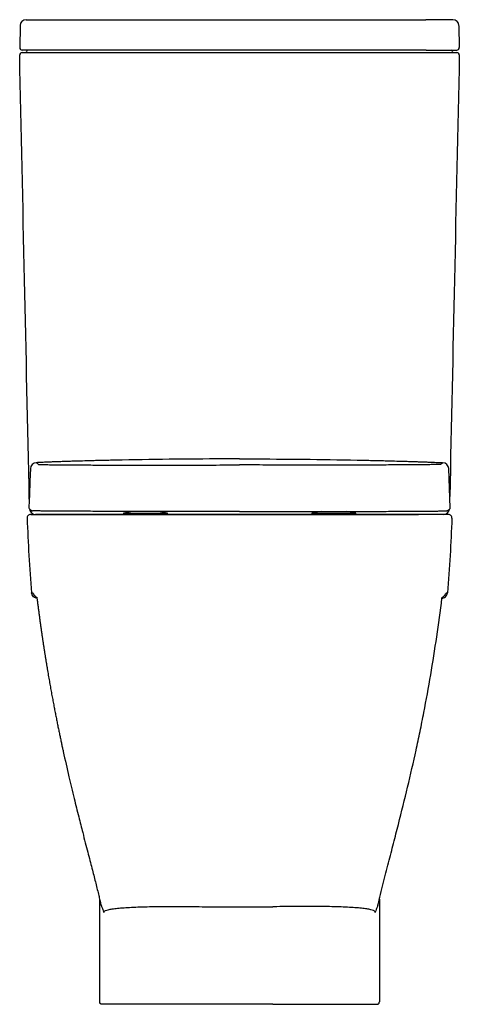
# Model space of a CAD drawing. Header units: millimetres. Extents: x 4443.715 to 4444.077, y 3044.128 to 3044.938.
import ezdxf

# ---------------------------------------------------------------- set-up
doc = ezdxf.new("R2010")
doc.units = ezdxf.units.MM
doc.layers.add('SANINDUSA', color=3, linetype='Continuous')

msp = doc.modelspace()

# ---------------------------------------------------------------- linework, layer by layer
at = {"layer": 'SANINDUSA'}
for p, q in [((4443.72025, 3044.9385), (4443.74254, 3044.9385)), ((4443.74254, 3044.9385), (4444.04925, 3044.9385)), ((4444.07155, 3044.9385), (4444.04925, 3044.9385)), ((4443.71525, 3044.93358), (4443.71493, 3044.91553)), ((4444.07655, 3044.93358), (4444.07686, 3044.91553)), ((4443.74223, 3044.9135), (4443.71693, 3044.9135)), ((4444.04956, 3044.9135), (4443.74223, 3044.9135)), ((4444.04956, 3044.9135), (4444.07486, 3044.9135)), ((4444.06938, 3044.53687), (4444.06814, 3044.56919)), ((4443.74855, 3044.5315), (4444.04324, 3044.5315)), ((4443.8082, 3044.53396), (4443.80035, 3044.5325)), ((4443.80035, 3044.5325), (4443.80035, 3044.5315)), ((4443.80035, 3044.5325), (4443.83658, 3044.5325)), ((4443.80035, 3044.5315), (4443.83658, 3044.5315)), ((4443.83658, 3044.5325), (4443.82884, 3044.53394)), ((4443.83658, 3044.5315), (4443.83658, 3044.5325)), ((4443.96309, 3044.53394), (4443.95535, 3044.5325)), ((4443.95535, 3044.5325), (4443.95535, 3044.5315)), ((4443.95535, 3044.5325), (4443.99158, 3044.5325)), ((4443.95535, 3044.5315), (4443.99158, 3044.5315)), ((4443.99158, 3044.5325), (4443.98373, 3044.53396)), ((4443.99158, 3044.5315), (4443.99158, 3044.5325)), ((4443.86834, 3044.2088), (4443.92345, 3044.2088)), ((4443.86839, 3044.1285), (4443.78545, 3044.1285)), ((4443.9234, 3044.1285), (4443.86839, 3044.1285)), ((4443.9234, 3044.1285), (4444.00634, 3044.1285))]:
    msp.add_line(p, q, dxfattribs=at)
at = {"layer": 'SANINDUSA', "flags": 128}
for points in [[(4443.72379, 3044.56918), (4443.72339, 3044.55877), (4443.72295, 3044.5473), (4443.72278, 3044.54285), (4443.72255, 3044.53687)], [(4443.72497, 3044.53458), (4443.72513, 3044.53453), (4443.72533, 3044.53451)], [(4443.89596, 3044.53394), (4443.88439, 3044.53394), (4443.86141, 3044.53394), (4443.83844, 3044.53394)], [(4443.89596, 3044.53394), (4443.90754, 3044.53394), (4443.93051, 3044.53394), (4443.95349, 3044.53394)], [(4444.06726, 3044.53473), (4444.0668, 3044.53453), (4444.0666, 3044.53451)]]:
    msp.add_lwpolyline(points, dxfattribs=at)
at = {"layer": 'SANINDUSA'}
for centre, radius, start, end in [((4443.72025, 3044.9335), 0.005, 90, 179), ((4444.07155, 3044.9335), 0.005, 1, 90), ((4443.71693, 3044.9155), 0.002, 179, 270), ((4443.7197, 3044.9125), 0.001, 270, 0), ((4443.7217, 3044.9125), 0.001, 90, 180), ((4444.0701, 3044.9125), 0.001, 0, 90), ((4444.0721, 3044.9125), 0.001, 180, 270), ((4444.07486, 3044.9155), 0.002, 270, 1), ((4443.71689, 3044.9095), 0.002, 90, 181.24343), ((4444.0749, 3044.9095), 0.002, 358.75657, 90), ((4443.72878, 3044.56899), 0.005, 91.96421, 177.79984), ((4444.06314, 3044.56899), 0.005, 2.20016, 88.03579), ((4443.72397, 3044.5285), 0.003, 90.00037, 182.29186), ((4443.72354, 3044.53683), 0.001, 177.80074, 230.92139), ((4443.72799, 3044.5365), 0.005, 186.05378, 270), ((4444.0638, 3044.5365), 0.005, 270, 352.84161), ((4444.06782, 3044.5285), 0.003, 357.70814, 89.99963), ((4444.06838, 3044.53683), 0.001, 307.31687, 2.20047)]:
    msp.add_arc(centre, radius, start, end, dxfattribs=at)
for points, knots in [([(4443.72282, 3044.54409), (4443.72152, 3044.60423), (4443.71887, 3044.72602), (4443.71623, 3044.84781), (4443.71489, 3044.90945)], [0.0206403, 0.0206403, 0.0206403, 0.0206403, 0.5042996, 1, 1, 1, 1]), ([(4443.71689, 3044.9115), (4443.71697, 3044.9115), (4443.71713, 3044.9115), (4443.71835, 3044.9115), (4443.72029, 3044.9115), (4443.72292, 3044.9115), (4443.72619, 3044.9115), (4443.72997, 3044.9115), (4443.73419, 3044.9115), (4443.73831, 3044.9115), (4443.74101, 3044.9115), (4443.74215, 3044.9115)], [0, 0, 0, 0, 0.1145228, 0.2290454, 0.3435695, 0.4580935, 0.5725923, 0.687091, 0.8015824, 0.9160737, 1, 1, 1, 1]), ([(4443.74215, 3044.9115), (4443.75487, 3044.9115), (4443.78031, 3044.9115), (4443.81856, 3044.9115), (4443.85685, 3044.9115), (4443.89528, 3044.9115), (4443.93384, 3044.9115), (4443.9725, 3044.9115), (4444.01112, 3044.9115), (4444.0368, 3044.9115), (4444.04964, 3044.9115)], [0, 0, 0, 0, 0.124382, 0.248801, 0.37322, 0.497603, 0.623183, 0.748801, 0.87442, 1, 1, 1, 1]), ([(4444.04964, 3044.9115), (4444.0512, 3044.9115), (4444.05432, 3044.9115), (4444.05877, 3044.9115), (4444.06288, 3044.9115), (4444.06654, 3044.9115), (4444.06964, 3044.9115), (4444.0721, 3044.9115), (4444.07383, 3044.9115), (4444.07476, 3044.9115), (4444.07486, 3044.9115), (4444.0749, 3044.9115)], [0, 0, 0, 0, 0.114522, 0.229044, 0.343567, 0.45809, 0.572588, 0.687087, 0.801578, 0.91607, 1, 1, 1, 1]), ([(4444.0769, 3044.90945), (4444.07556, 3044.84781), (4444.07293, 3044.72678), (4444.07031, 3044.60576), (4444.06902, 3044.54638)], [0, 0, 0, 0, 0.4957004, 0.9732219, 0.9732219, 0.9732219, 0.9732219]), ([(4443.75788, 3044.57518), (4443.75647, 3044.57514), (4443.75365, 3044.57505), (4443.74969, 3044.57492), (4443.74596, 3044.57478), (4443.7425, 3044.57466), (4443.73936, 3044.57454), (4443.73654, 3044.57442), (4443.73409, 3044.57431), (4443.73208, 3044.57422), (4443.73052, 3044.57414), (4443.72944, 3044.57408), (4443.72887, 3044.57404), (4443.72875, 3044.57401), (4443.72868, 3044.574), (4443.72861, 3044.57399)], [0, 0, 0, 0, 0.079615, 0.15923, 0.240922, 0.322613, 0.406083, 0.489553, 0.575442, 0.661331, 0.744783, 0.828235, 0.914118, 0.921986, 1, 1, 1, 1]), ([(4443.72861, 3044.57399), (4443.72899, 3044.5737), (4443.72945, 3044.57334), (4443.73007, 3044.57291), (4443.73029, 3044.57275), (4443.7304, 3044.57267)], [0, 0, 0, 0, 0.689682, 0.844841, 1, 1, 1, 1]), ([(4443.7304, 3044.57267), (4443.7306, 3044.57265), (4443.73101, 3044.57259), (4443.73333, 3044.57252), (4443.73687, 3044.57246), (4443.74175, 3044.57239), (4443.74783, 3044.57233), (4443.75444, 3044.57227), (4443.76125, 3044.57223), (4443.76793, 3044.57219), (4443.77512, 3044.57216), (4443.78275, 3044.57213), (4443.79079, 3044.57211), (4443.79919, 3044.57209), (4443.80787, 3044.57207), (4443.81732, 3044.57206), (4443.82755, 3044.57205), (4443.83482, 3044.57206), (4443.83846, 3044.57207)], [0, 0, 0, 0, 0.072288, 0.144806, 0.217094, 0.289409, 0.361954, 0.434271, 0.488626, 0.543174, 0.597723, 0.652078, 0.706509, 0.761133, 0.815756, 0.870186, 0.935092, 1, 1, 1, 1]), ([(4443.7937, 3044.57611), (4443.79189, 3044.57607), (4443.78828, 3044.57599), (4443.78285, 3044.57587), (4443.77744, 3044.57574), (4443.77136, 3044.57558), (4443.76471, 3044.57539), (4443.76017, 3044.57525), (4443.75788, 3044.57518)], [0, 0, 0, 0, 0.142896, 0.285791, 0.432824, 0.579856, 0.788351, 1, 1, 1, 1]), ([(4443.89596, 3044.57716), (4443.89138, 3044.57716), (4443.87204, 3044.57714), (4443.83795, 3044.57691), (4443.80845, 3044.57637), (4443.7937, 3044.57611)], [0, 0, 0, 0, 0.1345501, 0.5672579, 1, 1, 1, 1]), ([(4443.83846, 3044.57207), (4443.84631, 3044.57209), (4443.86201, 3044.57213), (4443.88117, 3044.57217), (4443.89249, 3044.57217), (4443.89596, 3044.57217)], [0, 0, 0, 0, 0.409375, 0.818885, 1, 1, 1, 1]), ([(4443.89596, 3044.57716), (4443.90055, 3044.57716), (4443.91989, 3044.57714), (4443.95398, 3044.57691), (4443.98348, 3044.57637), (4443.99823, 3044.57611)], [0, 0, 0, 0, 0.1345501, 0.5672579, 1, 1, 1, 1]), ([(4443.95346, 3044.57207), (4443.94562, 3044.57209), (4443.92992, 3044.57213), (4443.91076, 3044.57217), (4443.89944, 3044.57217), (4443.89596, 3044.57217)], [0, 0, 0, 0, 0.409375, 0.818885, 1, 1, 1, 1]), ([(4444.06153, 3044.57267), (4444.06133, 3044.57265), (4444.06092, 3044.57259), (4444.0586, 3044.57252), (4444.05506, 3044.57246), (4444.05018, 3044.57239), (4444.0441, 3044.57233), (4444.03749, 3044.57227), (4444.03068, 3044.57223), (4444.024, 3044.57219), (4444.01681, 3044.57216), (4444.00918, 3044.57213), (4444.00114, 3044.57211), (4443.99274, 3044.57209), (4443.98406, 3044.57207), (4443.9746, 3044.57206), (4443.96438, 3044.57205), (4443.9571, 3044.57206), (4443.95346, 3044.57207)], [0, 0, 0, 0, 0.072288, 0.144806, 0.217094, 0.289409, 0.361954, 0.434271, 0.488626, 0.543174, 0.597723, 0.652078, 0.706509, 0.761133, 0.815756, 0.870186, 0.935092, 1, 1, 1, 1]), ([(4443.99823, 3044.57611), (4444.00003, 3044.57607), (4444.00365, 3044.57599), (4444.00908, 3044.57587), (4444.01449, 3044.57574), (4444.02057, 3044.57558), (4444.02722, 3044.57539), (4444.03176, 3044.57525), (4444.03405, 3044.57518)], [0, 0, 0, 0, 0.142896, 0.285791, 0.432824, 0.579856, 0.788351, 1, 1, 1, 1]), ([(4444.03405, 3044.57518), (4444.03546, 3044.57514), (4444.03828, 3044.57505), (4444.04224, 3044.57492), (4444.04596, 3044.57478), (4444.04943, 3044.57466), (4444.05257, 3044.57454), (4444.05539, 3044.57442), (4444.05783, 3044.57431), (4444.05984, 3044.57422), (4444.06141, 3044.57414), (4444.06249, 3044.57408), (4444.06306, 3044.57404), (4444.06318, 3044.57401), (4444.06325, 3044.574), (4444.06332, 3044.57399)], [0, 0, 0, 0, 0.079615, 0.15923, 0.240922, 0.322613, 0.406083, 0.489553, 0.575442, 0.661331, 0.744783, 0.828235, 0.914118, 0.922826, 1, 1, 1, 1]), ([(4444.06332, 3044.57399), (4444.06294, 3044.5737), (4444.06248, 3044.57334), (4444.06186, 3044.57291), (4444.06164, 3044.57275), (4444.06153, 3044.57267)], [0, 0, 0, 0, 0.689682, 0.844841, 1, 1, 1, 1]), ([(4443.72291, 3044.53605), (4443.72292, 3044.53605), (4443.72314, 3044.53586), (4443.7235, 3044.53559), (4443.72382, 3044.53535), (4443.72412, 3044.53514), (4443.72403, 3044.53521), (4443.72407, 3044.53517), (4443.72427, 3044.53493), (4443.72468, 3044.53468), (4443.72489, 3044.53461), (4443.72497, 3044.53459)], [0, 0, 0, 0, 0.014747, 0.405341, 0.534685, 0.640693, 0.701251, 0.759393, 0.852665, 0.946586, 1, 1, 1, 1]), ([(4443.72425, 3044.5315), (4443.72426, 3044.5315), (4443.72431, 3044.5315), (4443.72451, 3044.5315), (4443.72466, 3044.5315), (4443.72523, 3044.5315), (4443.72579, 3044.5315), (4443.72654, 3044.5315)], [0, 0, 0, 0, 0.25, 0.25, 0.5, 0.5, 1, 1, 1, 1]), ([(4443.83844, 3044.53394), (4443.83525, 3044.53394), (4443.82886, 3044.53394), (4443.81934, 3044.53394), (4443.80996, 3044.53395), (4443.8008, 3044.53397), (4443.79191, 3044.53399), (4443.78334, 3044.53401), (4443.77516, 3044.53404), (4443.76744, 3044.53407), (4443.76024, 3044.5341), (4443.75359, 3044.53413), (4443.74754, 3044.53417), (4443.74214, 3044.53421), (4443.73744, 3044.53426), (4443.73347, 3044.5343), (4443.73023, 3044.53435), (4443.72765, 3044.5344), (4443.72583, 3044.53445), (4443.7255, 3044.53449), (4443.72533, 3044.53451)], [0, 0, 0, 0, 0.05432, 0.108834, 0.163348, 0.217668, 0.272033, 0.326591, 0.38115, 0.435514, 0.48995, 0.54458, 0.599211, 0.653647, 0.7081, 0.762748, 0.817397, 0.871849, 0.935925, 1, 1, 1, 1]), ([(4443.72654, 3044.5315), (4443.72698, 3044.5315), (4443.72742, 3044.5315), (4443.72831, 3044.5315), (4443.72876, 3044.5315), (4443.72925, 3044.5315)], [0, 0, 0, 0, 0.5, 0.5, 1, 1, 1, 1]), ([(4443.75067, 3044.5315), (4443.74928, 3044.5315), (4443.74649, 3044.5315), (4443.74251, 3044.5315), (4443.73883, 3044.5315), (4443.73555, 3044.5315), (4443.73277, 3044.5315), (4443.73054, 3044.5315), (4443.72898, 3044.5315), (4443.72812, 3044.5315), (4443.72803, 3044.5315), (4443.72799, 3044.5315)], [0, 0, 0, 0, 0.114115, 0.228229, 0.342346, 0.456462, 0.570553, 0.684644, 0.798728, 0.912812, 1, 1, 1, 1]), ([(4443.72925, 3044.5315), (4443.72978, 3044.5315), (4443.7304, 3044.5315), (4443.73149, 3044.5315), (4443.73189, 3044.5315), (4443.73272, 3044.5315), (4443.73317, 3044.5315), (4443.73363, 3044.5315)], [0, 0, 0, 0, 0.5, 0.5, 0.75, 0.75, 1, 1, 1, 1]), ([(4443.73363, 3044.5315), (4443.7347, 3044.5315), (4443.73583, 3044.5315), (4443.73817, 3044.5315), (4443.73939, 3044.5315), (4443.74193, 3044.5315), (4443.74452, 3044.5315), (4443.74719, 3044.5315), (4443.74855, 3044.5315)], [0, 0, 0, 0, 0.25, 0.25, 0.5, 0.5, 0.75, 1, 1, 1, 1]), ([(4444.04112, 3044.5315), (4444.0291, 3044.5315), (4444.00505, 3044.5315), (4443.9689, 3044.5315), (4443.93272, 3044.5315), (4443.89642, 3044.5315), (4443.86001, 3044.5315), (4443.82351, 3044.5315), (4443.78705, 3044.5315), (4443.7628, 3044.5315), (4443.75067, 3044.5315)], [0, 0, 0, 0, 0.124447, 0.248927, 0.373407, 0.497854, 0.623374, 0.748927, 0.87448, 1, 1, 1, 1]), ([(4443.95349, 3044.53394), (4443.95668, 3044.53394), (4443.96307, 3044.53394), (4443.97259, 3044.53394), (4443.98196, 3044.53395), (4443.99113, 3044.53397), (4444.00002, 3044.53399), (4444.00859, 3044.53401), (4444.01676, 3044.53404), (4444.02448, 3044.53407), (4444.03169, 3044.5341), (4444.03834, 3044.53413), (4444.04439, 3044.53417), (4444.04979, 3044.53421), (4444.05449, 3044.53426), (4444.05846, 3044.5343), (4444.06169, 3044.53435), (4444.06428, 3044.5344), (4444.0661, 3044.53445), (4444.06643, 3044.53449), (4444.0666, 3044.53451)], [0, 0, 0, 0, 0.05432, 0.108834, 0.163348, 0.217668, 0.272033, 0.326591, 0.38115, 0.435514, 0.48995, 0.54458, 0.599211, 0.653647, 0.7081, 0.762748, 0.817397, 0.871849, 0.935925, 1, 1, 1, 1]), ([(4444.0638, 3044.5315), (4444.06373, 3044.5315), (4444.06359, 3044.5315), (4444.0625, 3044.5315), (4444.06077, 3044.5315), (4444.05842, 3044.5315), (4444.0555, 3044.5315), (4444.05212, 3044.5315), (4444.04836, 3044.5315), (4444.04464, 3044.5315), (4444.04218, 3044.5315), (4444.04112, 3044.5315)], [0, 0, 0, 0, 0.114116, 0.228231, 0.342348, 0.456466, 0.570557, 0.684649, 0.798733, 0.912817, 1, 1, 1, 1]), ([(4444.05816, 3044.5315), (4444.05709, 3044.5315), (4444.05596, 3044.5315), (4444.05362, 3044.5315), (4444.0524, 3044.5315), (4444.04986, 3044.5315), (4444.04728, 3044.5315), (4444.0446, 3044.5315), (4444.04324, 3044.5315)], [0, 0, 0, 0, 0.25, 0.25, 0.5, 0.5, 0.75, 1, 1, 1, 1]), ([(4444.06254, 3044.5315), (4444.06202, 3044.5315), (4444.06139, 3044.5315), (4444.0603, 3044.5315), (4444.05991, 3044.5315), (4444.05907, 3044.5315), (4444.05863, 3044.5315), (4444.05816, 3044.5315)], [0, 0, 0, 0, 0.5, 0.5, 0.75, 0.75, 1, 1, 1, 1]), ([(4444.06525, 3044.5315), (4444.06481, 3044.5315), (4444.06437, 3044.5315), (4444.06348, 3044.5315), (4444.06303, 3044.5315), (4444.06254, 3044.5315)], [0, 0, 0, 0, 0.5, 0.5, 1, 1, 1, 1]), ([(4444.06754, 3044.5315), (4444.06753, 3044.5315), (4444.06748, 3044.5315), (4444.06728, 3044.5315), (4444.06713, 3044.5315), (4444.06656, 3044.5315), (4444.066, 3044.5315), (4444.06525, 3044.5315)], [0, 0, 0, 0, 0.25, 0.25, 0.5, 0.5, 1, 1, 1, 1]), ([(4444.06726, 3044.53473), (4444.06733, 3044.53476), (4444.06757, 3044.53485), (4444.06782, 3044.53513), (4444.06792, 3044.53522), (4444.06782, 3044.53514), (4444.06797, 3044.53525), (4444.06834, 3044.53552), (4444.06868, 3044.5358), (4444.06898, 3044.53605)], [0, 0, 0, 0, 0.0461116, 0.1486625, 0.2426563, 0.3101908, 0.3709191, 0.4310436, 1, 1, 1, 1]), ([(4443.72466, 3044.46709), (4443.72469, 3044.46709), (4443.72474, 3044.46709), (4443.72483, 3044.46709), (4443.72492, 3044.46708), (4443.72503, 3044.46708), (4443.72514, 3044.46708), (4443.72524, 3044.46708), (4443.72532, 3044.46706), (4443.72539, 3044.46703), (4443.72545, 3044.46699), (4443.72553, 3044.46694), (4443.7256, 3044.46687), (4443.72573, 3044.46673), (4443.72593, 3044.46649), (4443.72621, 3044.4661), (4443.72651, 3044.46566), (4443.72683, 3044.46521), (4443.72717, 3044.46474), (4443.72746, 3044.46439), (4443.72772, 3044.46412), (4443.72793, 3044.46391), (4443.72812, 3044.46375), (4443.72832, 3044.46361), (4443.72849, 3044.46352), (4443.72869, 3044.46343), (4443.72887, 3044.46338), (4443.72899, 3044.46338), (4443.72904, 3044.46337)], [0, 0, 0, 0, 0.041299, 0.082959, 0.124981, 0.167213, 0.208873, 0.249962, 0.270371, 0.290949, 0.311695, 0.332611, 0.353696, 0.374951, 0.436032, 0.49996, 0.560387, 0.624983, 0.683338, 0.750006, 0.778179, 0.812512, 0.8585, 0.875012, 0.910283, 0.942872, 0.972778, 1, 1, 1, 1]), ([(4443.7292, 3044.46258), (4443.72875, 3044.46263), (4443.72767, 3044.46275), (4443.72618, 3044.46374), (4443.72501, 3044.46527), (4443.72478, 3044.4665), (4443.72466, 3044.46709)], [0, 0, 0, 0, 0.191439, 0.467259, 0.74308, 1, 1, 1, 1]), ([(4444.06259, 3044.46258), (4444.06304, 3044.46263), (4444.06412, 3044.46275), (4444.06561, 3044.46374), (4444.06679, 3044.46527), (4444.06702, 3044.4665), (4444.06713, 3044.46709)], [0, 0, 0, 0, 0.191439, 0.467259, 0.74308, 1, 1, 1, 1]), ([(4444.06275, 3044.46337), (4444.06287, 3044.46338), (4444.063, 3044.4634), (4444.06325, 3044.46349), (4444.06338, 3044.46356), (4444.06376, 3044.46381), (4444.06401, 3044.46404), (4444.06474, 3044.46485), (4444.06519, 3044.46553), (4444.06577, 3044.46636), (4444.06604, 3044.46673), (4444.06626, 3044.46694), (4444.06641, 3044.46704), (4444.06647, 3044.46707), (4444.06657, 3044.46707), (4444.0666, 3044.46707), (4444.06665, 3044.46708), (4444.06668, 3044.46708), (4444.06677, 3044.46708), (4444.06682, 3044.46708), (4444.06697, 3044.46709), (4444.06705, 3044.46709), (4444.06713, 3044.46709)], [0, 0, 0, 0, 0.0625, 0.0625, 0.125, 0.125, 0.25, 0.25, 0.5, 0.5, 0.625, 0.6875, 0.6875, 0.75, 0.75, 0.78125, 0.78125, 0.8125, 0.8125, 0.875, 0.875, 1, 1, 1, 1]), ([(4443.72915, 3044.4625), (4443.72929, 3044.46136), (4443.72958, 3044.45911), (4443.73, 3044.45577), (4443.73043, 3044.45247), (4443.73086, 3044.44921), (4443.7313, 3044.446), (4443.73173, 3044.44284), (4443.73217, 3044.43973), (4443.7326, 3044.43666), (4443.73304, 3044.43363), (4443.73348, 3044.43064), (4443.73391, 3044.4277), (4443.73435, 3044.42481), (4443.73479, 3044.42195), (4443.73523, 3044.41913), (4443.73566, 3044.41636), (4443.7361, 3044.41362), (4443.73653, 3044.41093), (4443.73697, 3044.40827), (4443.7374, 3044.40565), (4443.73783, 3044.40307), (4443.73826, 3044.40053), (4443.73869, 3044.39803), (4443.73912, 3044.39556), (4443.73955, 3044.39313), (4443.73997, 3044.39073), (4443.74039, 3044.38837), (4443.74081, 3044.38604), (4443.74123, 3044.38375), (4443.74165, 3044.38149), (4443.74206, 3044.37927), (4443.74247, 3044.37707), (4443.74288, 3044.37491), (4443.74329, 3044.37279), (4443.74369, 3044.37069), (4443.74409, 3044.36863), (4443.74449, 3044.3666), (4443.74489, 3044.36459), (4443.74528, 3044.36262), (4443.74567, 3044.36068), (4443.74605, 3044.35877), (4443.74644, 3044.35688), (4443.74681, 3044.35503), (4443.74719, 3044.3532), (4443.74756, 3044.35141), (4443.74793, 3044.34964), (4443.7483, 3044.3479), (4443.74866, 3044.34618), (4443.74902, 3044.34449), (4443.74938, 3044.34283), (4443.74973, 3044.3412), (4443.75007, 3044.33959), (4443.75042, 3044.338), (4443.75216, 3044.33002), (4443.7552, 3044.31663), (4443.75949, 3044.29871), (4443.76329, 3044.28341), (4443.76639, 3044.27126), (4443.76887, 3044.26164), (4443.77085, 3044.25399), (4443.77266, 3044.247), (4443.77431, 3044.24062), (4443.7758, 3044.2348), (4443.77718, 3044.22938), (4443.77848, 3044.22421), (4443.77949, 3044.22012), (4443.78022, 3044.2171), (4443.7807, 3044.21513), (4443.78114, 3044.21327), (4443.78156, 3044.21149), (4443.78183, 3044.21034), (4443.78197, 3044.20979)], [0, 0, 0, 0, 0.013239, 0.026293, 0.039165, 0.051858, 0.064373, 0.076713, 0.08888, 0.100877, 0.112705, 0.124368, 0.135867, 0.147204, 0.158382, 0.169402, 0.180267, 0.190978, 0.201538, 0.211948, 0.22221, 0.232327, 0.242299, 0.25213, 0.26182, 0.271371, 0.280786, 0.290065, 0.29921, 0.308224, 0.317107, 0.325862, 0.334489, 0.342991, 0.351369, 0.359624, 0.367757, 0.375771, 0.383666, 0.391444, 0.399107, 0.406655, 0.41409, 0.421414, 0.428627, 0.43573, 0.442726, 0.449615, 0.456398, 0.463077, 0.469652, 0.476125, 0.482497, 0.488768, 0.494941, 0.577361, 0.648248, 0.708948, 0.760591, 0.793927, 0.824456, 0.852364, 0.877817, 0.900968, 0.922196, 0.942795, 0.962798, 0.971033, 0.978862, 0.986295, 0.993339, 1, 1, 1, 1]), ([(4444.00983, 3044.20978), (4444.00986, 3044.20993), (4444.0099, 3044.21008), (4444.00997, 3044.21038), (4444.01, 3044.21053), (4444.01011, 3044.211), (4444.01035, 3044.21202), (4444.01084, 3044.21405), (4444.01124, 3044.21574), (4444.01162, 3044.21732), (4444.01181, 3044.2181), (4444.01276, 3044.22198), (4444.015, 3044.23104), (4444.01716, 3044.23945), (4444.01999, 3044.25036), (4444.02137, 3044.25565), (4444.02409, 3044.26616), (4444.03077, 3044.29219), (4444.03685, 3044.31729), (4444.04242, 3044.34278), (4444.0435, 3044.3479), (4444.04562, 3044.35816), (4444.04871, 3044.37358), (4444.05533, 3044.40984), (4444.05998, 3044.44134), (4444.06262, 3044.4625)], [0, 0, 0, 0, 0.001953, 0.001953, 0.003906, 0.003906, 0.007812, 0.015625, 0.023437, 0.023437, 0.03125, 0.03125, 0.0625, 0.125, 0.125, 0.1875, 0.1875, 0.25, 0.5, 0.5, 0.5625, 0.5625, 0.625, 0.75, 1, 1, 1, 1]), ([(4443.78191, 3044.2101), (4443.78191, 3044.2101), (4443.78202, 3044.20966), (4443.78197, 3044.20978), (4443.78197, 3044.20978), (4443.78197, 3044.20978)], [0, 0, 0, 0, 0.000022, 0.99998, 1, 1, 1, 1]), ([(4443.78197, 3044.20979), (4443.78211, 3044.20953), (4443.78239, 3044.20903), (4443.78286, 3044.20793), (4443.78336, 3044.20659), (4443.78383, 3044.20498), (4443.78406, 3044.20418)], [0, 0, 0, 0, 0.249904, 0.499804, 0.749918, 1, 1, 1, 1]), ([(4443.78409, 3044.2041), (4443.78409, 3044.2041), (4443.78409, 3044.2041), (4443.78405, 3044.20458), (4443.78437, 3044.20494), (4443.78552, 3044.2057), (4443.78768, 3044.20635), (4443.791, 3044.20699), (4443.79533, 3044.20753), (4443.80066, 3044.20799), (4443.8069, 3044.20836), (4443.81396, 3044.20865), (4443.82179, 3044.20886), (4443.83027, 3044.20899), (4443.83919, 3044.20906), (4443.84844, 3044.20903), (4443.85787, 3044.20899), (4443.86424, 3044.20879), (4443.86742, 3044.20879), (4443.86742, 3044.20879)], [0, 0, 0, 0, 0, 0.013396, 0.071823, 0.130249, 0.202545, 0.27507, 0.347354, 0.419973, 0.49284, 0.565452, 0.638504, 0.711817, 0.784867, 0.856495, 0.92837, 1, 1, 1, 1, 1]), ([(4443.86742, 3044.20879), (4443.86742, 3044.20879), (4443.86773, 3044.20879), (4443.86803, 3044.20879), (4443.86834, 3044.2088)], [0, 0, 0, 0, 0.000065, 1, 1, 1, 1]), ([(4443.92437, 3044.20879), (4443.92437, 3044.20879), (4443.92407, 3044.20879), (4443.92376, 3044.20879), (4443.92345, 3044.2088)], [0, 0, 0, 0, 0.000065, 1, 1, 1, 1]), ([(4444.0077, 3044.2041), (4444.0077, 3044.2041), (4444.0077, 3044.2041), (4444.00774, 3044.20458), (4444.00742, 3044.20494), (4444.00627, 3044.2057), (4444.00412, 3044.20635), (4444.00079, 3044.20699), (4443.99646, 3044.20753), (4443.99113, 3044.20799), (4443.9849, 3044.20836), (4443.97783, 3044.20865), (4443.97, 3044.20886), (4443.96152, 3044.20899), (4443.9526, 3044.20906), (4443.94335, 3044.20903), (4443.93392, 3044.20899), (4443.92755, 3044.20879), (4443.92437, 3044.20879), (4443.92437, 3044.20879)], [0, 0, 0, 0, 0, 0.013396, 0.071823, 0.130249, 0.202545, 0.27507, 0.347354, 0.419973, 0.49284, 0.565452, 0.638504, 0.711817, 0.784867, 0.856495, 0.92837, 1, 1, 1, 1, 1]), ([(4444.00983, 3044.20979), (4444.00968, 3044.20953), (4444.0094, 3044.20903), (4444.00893, 3044.20793), (4444.00843, 3044.20659), (4444.00796, 3044.20498), (4444.00773, 3044.20418)], [0, 0, 0, 0, 0.249904, 0.499804, 0.749918, 1, 1, 1, 1]), ([(4444.00988, 3044.2101), (4444.00988, 3044.2101), (4444.00977, 3044.20966), (4444.00983, 3044.20978), (4444.00983, 3044.20978), (4444.00983, 3044.20978)], [0, 0, 0, 0, 0.000022, 0.99998, 1, 1, 1, 1]), ([(4443.78406, 3044.20418), (4443.78408, 3044.20414), (4443.78409, 3044.2041), (4443.78409, 3044.2041), (4443.78409, 3044.2041)], [0, 0, 0, 0, 0.999963, 1, 1, 1, 1]), ([(4444.00773, 3044.20418), (4444.00772, 3044.20414), (4444.0077, 3044.2041), (4444.0077, 3044.2041), (4444.0077, 3044.2041)], [0, 0, 0, 0, 0.999963, 1, 1, 1, 1]), ([(4443.78274, 3044.1285), (4443.78258, 3044.1285), (4443.78242, 3044.12851), (4443.78212, 3044.12859), (4443.78198, 3044.12864), (4443.78172, 3044.12877), (4443.7816, 3044.12885), (4443.78139, 3044.12902), (4443.7813, 3044.12911), (4443.78105, 3044.1294), (4443.78094, 3044.12961), (4443.78082, 3044.12994), (4443.7808, 3044.13005), (4443.78076, 3044.13027), (4443.78075, 3044.13038), (4443.78075, 3044.13049)], [0, 0, 0, 0, 0.125, 0.125, 0.25, 0.25, 0.375, 0.375, 0.5, 0.5, 0.75, 0.75, 0.875, 0.875, 1, 1, 1, 1]), ([(4444.00905, 3044.1285), (4444.00921, 3044.1285), (4444.00937, 3044.12851), (4444.00967, 3044.12859), (4444.00982, 3044.12864), (4444.01008, 3044.12877), (4444.01019, 3044.12885), (4444.0104, 3044.12902), (4444.0105, 3044.12911), (4444.01074, 3044.1294), (4444.01085, 3044.12961), (4444.01097, 3044.12994), (4444.011, 3044.13005), (4444.01103, 3044.13027), (4444.01104, 3044.13038), (4444.01104, 3044.13049)], [0, 0, 0, 0, 0.125, 0.125, 0.25, 0.25, 0.375, 0.375, 0.5, 0.5, 0.75, 0.75, 0.875, 0.875, 1, 1, 1, 1])]:
    msp.add_open_spline(points, degree=3, knots=knots, dxfattribs=at)
for points, degree in [([(4443.72397, 3044.5315), (4443.72407, 3044.5315), (4443.72416, 3044.5315), (4443.72425, 3044.5315)], 3), ([(4444.06782, 3044.5315), (4444.06773, 3044.5315), (4444.06763, 3044.5315), (4444.06754, 3044.5315)], 3), ([(4443.72097, 3044.52838), (4443.72179, 3044.50792), (4443.723, 3044.48749), (4443.72466, 3044.46709)], 3), ([(4444.07082, 3044.52838), (4444.07, 3044.50792), (4444.06879, 3044.48749), (4444.06713, 3044.46709)], 3), ([(4443.72904, 3044.46337), (4443.72908, 3044.46308), (4443.72912, 3044.46279), (4443.72915, 3044.4625)], 3), ([(4444.06262, 3044.4625), (4444.06266, 3044.46279), (4444.0627, 3044.46308), (4444.06273, 3044.46337)], 3), ([(4443.78073, 3044.21497), (4443.78074, 3044.18681), (4443.78074, 3044.15865), (4443.78075, 3044.13049)], 3), ([(4444.01106, 3044.21497), (4444.01106, 3044.18681), (4444.01105, 3044.15865), (4444.01104, 3044.13049)], 3), ([(4443.78545, 3044.1285), (4443.78274, 3044.1285)], 1), ([(4444.00634, 3044.1285), (4444.00905, 3044.1285)], 1)]:
    msp.add_open_spline(points, degree=degree, dxfattribs=at)

doc.saveas('drawing.dxf')
